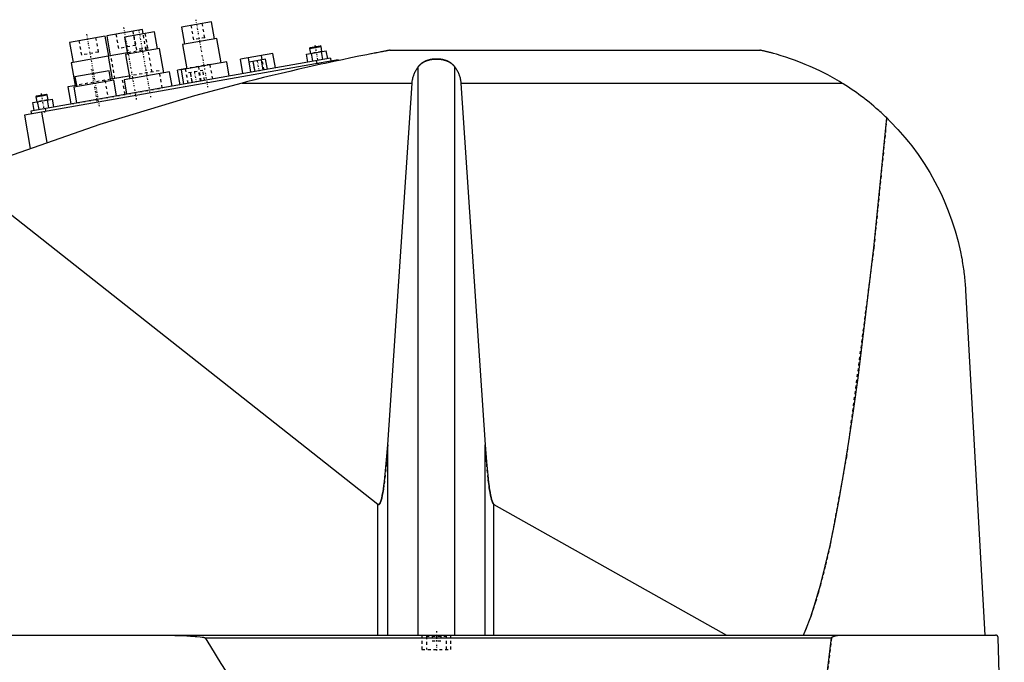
# Model space of a CAD drawing. Extents: x -1056 to 156, y -123 to 443.
# Tile 4 of 5: x -819 to -479, y 107 to 329. Entities that reach past the tile are written whole.
import ezdxf

# ---------------------------------------------------------------- set-up
doc = ezdxf.new("R2010")
doc.units = 0
doc.linetypes.add('CENTER', pattern=[1.5, 0.45, -0.5, 0.05, -0.5])
doc.linetypes.add('DASHED', pattern=[2, 1, -1])
for name, color, linetype in [('AM_0', 7, 'CONTINUOUS'), ('AM_3', 7, 'DASHED'), ('AM_7', 7, 'CENTER')]:
    doc.layers.add(name, color=color, linetype=linetype)

msp = doc.modelspace()

# ---------------------------------------------------------------- linework, layer by layer
at = {"layer": 'AM_0', "color": 7, "linetype": 'CONTINUOUS'}
for p, q in [((-752.65, 328.29), (-762.99, 326.47)), ((-762.99, 326.47), (-761.95, 320.56)), ((-751.61, 322.39), (-752.65, 328.29)), ((-789.35, 323.35), (-801.66, 321.18)), ((-788.13, 316.45), (-789.35, 323.35)), ((-776.55, 325.6), (-788.86, 323.43)), ((-788.86, 323.43), (-787.64, 316.54)), ((-772.35, 324.82), (-782.69, 323)), ((-782.69, 323), (-781.65, 317.09)), ((-776.29, 324.13), (-776.55, 325.6)), ((-771.3, 318.91), (-772.35, 324.82)), ((-801.66, 321.18), (-800.44, 314.28)), ((-750.87, 322.52), (-762.69, 320.43)), ((-762.69, 320.43), (-761.21, 312.06)), ((-749.39, 314.15), (-750.87, 322.52)), ((-718.79, 319.08), (-714.85, 319.78)), ((-718.58, 319.37), (-715.14, 319.98)), ((-714.85, 319.78), (-715.14, 319.98)), ((-714.54, 318.06), (-714.85, 319.78)), ((-788.37, 316.41), (-801.18, 314.15)), ((-781.73, 317.58), (-788.38, 316.41)), ((-788.38, 316.41), (-786.99, 308.53)), ((-770.57, 319.04), (-782.38, 316.96)), ((-782.38, 316.96), (-780.91, 308.59)), ((-769.09, 310.67), (-770.57, 319.04)), ((-731.49, 317.4), (-742.71, 315.42)), ((-735.14, 315.14), (-735.42, 316.71)), ((-730.6, 312.38), (-731.49, 317.4)), ((-719.87, 317.12), (-713.05, 318.32)), ((-719.39, 314.36), (-719.87, 317.12)), ((-718.58, 319.37), (-718.79, 319.08)), ((-718.79, 319.08), (-718.48, 317.36)), ((-717.68, 314.66), (-718.17, 317.42)), ((-714.27, 315.26), (-714.75, 318.02)), ((-712.56, 315.56), (-713.05, 318.32)), ((-690.94, 318.5), (-563.33, 318.5)), ((-708.96, 315.18), (-817.29, 296.08)), ((-711.6, 315.73), (-815, 297.5)), ((-801.18, 314.15), (-799.79, 306.27)), ((-747.42, 314.49), (-763.18, 311.71)), ((-746.56, 309.57), (-747.42, 314.49)), ((-741.83, 310.4), (-742.71, 315.42)), ((-739.06, 310.89), (-739.95, 315.91)), ((-733.98, 315.34), (-739.67, 314.34)), ((-739.06, 310.89), (-739.67, 314.34)), ((-737.64, 311.14), (-738.24, 314.59)), ((-734.79, 311.64), (-735.4, 315.09)), ((-733.37, 311.89), (-733.98, 315.34)), ((-716.52, 314.86), (-716.35, 313.88)), ((-714.87, 314.14), (-714.78, 313.64)), ((-711.6, 315.73), (-711.42, 314.75)), ((-708.96, 315.18), (-708.91, 314.91)), ((-788, 311.4), (-799.82, 309.32)), ((-787.4, 307.95), (-788, 311.4)), ((-781.08, 309.57), (-787.49, 308.44)), ((-767.12, 311.02), (-782.88, 308.24)), ((-766.25, 306.1), (-767.12, 311.02)), ((-761.23, 312.16), (-764.38, 311.6)), ((-763.49, 306.58), (-764.38, 311.6)), ((-763.18, 311.71), (-762.31, 306.79)), ((-761.6, 311.99), (-761.61, 312.09)), ((-681.34, 116.6), (-681.34, 312.71)), ((-668.66, 116.6), (-668.66, 312.71)), ((-799.31, 306.36), (-802.25, 305.84)), ((-786.41, 308.13), (-800.2, 305.69)), ((-799.82, 309.32), (-799.21, 305.87)), ((-785.46, 302.71), (-786.41, 308.13)), ((-782.88, 308.24), (-782.01, 303.32)), ((-742.03, 307.16), (-683.43, 307.16)), ((-691.83, 182.23), (-683.43, 307.16)), ((-666.57, 307.16), (-535.05, 307.16)), ((-666.57, 307.16), (-658.17, 182.23)), ((-813.33, 302.41), (-809.39, 303.1)), ((-813.12, 302.7), (-813.33, 302.41)), ((-813.12, 302.7), (-809.68, 303.31)), ((-809.39, 303.1), (-809.68, 303.31)), ((-809.08, 301.38), (-809.39, 303.1)), ((-802.25, 305.84), (-801.21, 299.93)), ((-800.2, 305.69), (-799.24, 300.28)), ((-814.41, 300.44), (-807.59, 301.64)), ((-813.93, 297.69), (-814.41, 300.44)), ((-813.33, 302.41), (-813.02, 300.69)), ((-812.22, 297.99), (-812.71, 300.74)), ((-808.81, 298.59), (-809.3, 301.34)), ((-807.1, 298.89), (-807.59, 301.64)), ((-817.29, 296.08), (-815.26, 284.59)), ((-815, 297.5), (-814.83, 296.52)), ((-811.38, 297.12), (-809.53, 286.63)), ((-810.08, 298.37), (-809.9, 297.38)), ((-839.33, 275.44), (-695.22, 161.75)), ((-492.34, 235.56), (-485.65, 116.6)), ((-691.83, 116.6), (-691.83, 182.23)), ((-658.17, 116.6), (-658.17, 182.23)), ((-695.22, 116.6), (-695.22, 161.75)), ((-655.15, 161.71), (-574.82, 116.6)), ((-655.15, 116.6), (-655.15, 161.71)), ((-1052.45, 116.6), (-482.05, 116.6)), ((-754.88, 115.63), (-538.61, 115.63)), ((-478.96, 34.5), (-481.05, 115.63))]:
    msp.add_line(p, q, dxfattribs=at)
for points in [[(-690.94, 318.5, 0), (-690.94, 318.5, 0), (-690.94, 318.5, 0), (-690.94, 318.5, 0), (-690.95, 318.5, 0), (-690.95, 318.5, 0), (-690.96, 318.49, 0), (-690.98, 318.49, 0), (-691, 318.49, 0), (-691.02, 318.48, 0), (-691.04, 318.48, 0), (-691.05, 318.48, 0), (-691.06, 318.48, 0), (-691.09, 318.47, 0), (-691.12, 318.47, 0), (-691.15, 318.46, 0), (-691.19, 318.45, 0), (-691.22, 318.45, 0), (-691.24, 318.44, 0), (-691.26, 318.44, 0), (-691.3, 318.43, 0), (-691.35, 318.42, 0), (-691.37, 318.42, 0), (-691.39, 318.41, 0), (-691.44, 318.41, 0), (-691.48, 318.4, 0), (-691.51, 318.39, 0), (-691.53, 318.39, 0), (-691.58, 318.38, 0), (-691.64, 318.37, 0), (-691.69, 318.36, 0), (-691.74, 318.35, 0), (-691.8, 318.34, 0), (-691.83, 318.33, 0), (-691.86, 318.33, 0), (-691.91, 318.32, 0), (-691.97, 318.31, 0), (-692.03, 318.29, 0), (-692.08, 318.28, 0), (-692.14, 318.27, 0), (-692.17, 318.27, 0), (-692.2, 318.26, 0), (-692.26, 318.25, 0), (-692.32, 318.24, 0), (-692.53, 318.2, 0), (-692.91, 318.13, 0), (-693.31, 318.05, 0), (-693.52, 318.01, 0), (-693.73, 317.97, 0), (-694.16, 317.89, 0), (-694.6, 317.8, 0), (-695.06, 317.71, 0), (-695.52, 317.63, 0), (-695.99, 317.53, 0), (-696.22, 317.49, 0), (-696.46, 317.44, 0), (-696.93, 317.35, 0), (-697.41, 317.26, 0), (-697.64, 317.21, 0), (-699.05, 316.93, 0), (-701.78, 316.39, 0), (-704.59, 315.81, 0), (-707.47, 315.21, 0), (-710.41, 314.59, 0), (-713.39, 313.95, 0), (-714.9, 313.62, 0), (-716.41, 313.28, 0), (-719.46, 312.6, 0), (-722.52, 311.91, 0), (-725.58, 311.19, 0), (-728.64, 310.47, 0), (-731.68, 309.74, 0), (-733.19, 309.37, 0), (-734.69, 309.01, 0), (-737.67, 308.27, 0), (-740.59, 307.53, 0), (-742.03, 307.16, 0)], [(-535.05, 307.16, 0), (-535.83, 307.64, 0), (-537.44, 308.58, 0), (-539.09, 309.5, 0), (-539.92, 309.95, 0), (-540.77, 310.4, 0), (-542.47, 311.26, 0), (-544.2, 312.08, 0), (-545.93, 312.87, 0), (-547.66, 313.61, 0), (-549.37, 314.3, 0), (-550.23, 314.63, 0), (-551.07, 314.95, 0), (-552.74, 315.54, 0), (-554.36, 316.09, 0), (-555.96, 316.59, 0), (-557.62, 317.08, 0), (-558.6, 317.35, 0), (-558.87, 317.42, 0), (-559.14, 317.5, 0), (-559.28, 317.53, 0), (-559.41, 317.57, 0), (-559.68, 317.64, 0), (-559.94, 317.7, 0), (-560.07, 317.74, 0), (-560.2, 317.77, 0), (-560.46, 317.83, 0), (-560.71, 317.9, 0), (-560.83, 317.93, 0), (-560.95, 317.96, 0), (-561.19, 318.01, 0), (-561.42, 318.07, 0), (-561.65, 318.12, 0), (-561.86, 318.17, 0), (-562.07, 318.22, 0), (-562.18, 318.24, 0), (-562.28, 318.27, 0), (-562.48, 318.31, 0), (-562.67, 318.36, 0), (-562.78, 318.38, 0), (-562.8, 318.39, 0), (-562.83, 318.39, 0), (-562.84, 318.39, 0), (-562.86, 318.4, 0), (-562.89, 318.4, 0), (-562.91, 318.41, 0), (-562.94, 318.41, 0), (-562.96, 318.42, 0), (-562.99, 318.42, 0), (-563, 318.43, 0), (-563.01, 318.43, 0), (-563.03, 318.44, 0), (-563.05, 318.44, 0), (-563.07, 318.44, 0), (-563.1, 318.45, 0), (-563.12, 318.45, 0), (-563.13, 318.46, 0), (-563.13, 318.46, 0), (-563.15, 318.46, 0), (-563.17, 318.47, 0), (-563.18, 318.47, 0), (-563.19, 318.47, 0), (-563.2, 318.47, 0), (-563.22, 318.48, 0), (-563.22, 318.48, 0), (-563.23, 318.48, 0), (-563.24, 318.48, 0), (-563.26, 318.48, 0), (-563.27, 318.49, 0), (-563.28, 318.49, 0), (-563.29, 318.49, 0), (-563.29, 318.49, 0), (-563.3, 318.49, 0), (-563.3, 318.49, 0), (-563.31, 318.5, 0), (-563.32, 318.5, 0), (-563.32, 318.5, 0), (-563.33, 318.5, 0), (-563.33, 318.5, 0), (-563.33, 318.5, 0), (-563.33, 318.5, 0), (-563.33, 318.5, 0), (-563.33, 318.5, 0)], [(-681.34, 312.71, 0), (-681.3, 312.76, 0), (-681.23, 312.86, 0), (-681.15, 312.95, 0), (-681.11, 313, 0), (-681.07, 313.05, 0), (-680.99, 313.14, 0), (-680.91, 313.24, 0), (-680.82, 313.33, 0), (-680.73, 313.42, 0), (-680.63, 313.51, 0), (-680.59, 313.56, 0), (-680.54, 313.6, 0), (-680.44, 313.69, 0), (-680.34, 313.77, 0), (-680.24, 313.85, 0), (-680.14, 313.93, 0), (-680.03, 314.01, 0), (-679.98, 314.05, 0), (-679.93, 314.09, 0), (-679.82, 314.16, 0), (-679.71, 314.23, 0), (-679.66, 314.26, 0), (-679.6, 314.3, 0), (-679.49, 314.36, 0), (-679.39, 314.42, 0), (-679.33, 314.45, 0), (-679.28, 314.48, 0), (-679.17, 314.54, 0), (-679.05, 314.59, 0), (-678.94, 314.65, 0), (-678.82, 314.7, 0), (-678.7, 314.75, 0), (-678.64, 314.78, 0), (-678.58, 314.8, 0), (-678.46, 314.85, 0), (-678.33, 314.9, 0), (-678.21, 314.94, 0), (-678.08, 314.99, 0), (-677.95, 315.03, 0), (-677.88, 315.05, 0), (-677.81, 315.07, 0), (-677.68, 315.1, 0), (-677.55, 315.14, 0), (-677.41, 315.17, 0), (-677.28, 315.2, 0), (-677.14, 315.23, 0), (-677.07, 315.25, 0), (-677, 315.26, 0), (-676.86, 315.28, 0), (-676.72, 315.31, 0), (-676.59, 315.33, 0), (-676.45, 315.35, 0), (-676.31, 315.37, 0), (-676.24, 315.37, 0), (-676.17, 315.38, 0), (-676.03, 315.4, 0), (-675.89, 315.41, 0), (-675.75, 315.42, 0), (-675.61, 315.43, 0), (-675.47, 315.43, 0), (-675.41, 315.44, 0), (-675.34, 315.44, 0), (-675.2, 315.44, 0), (-675.07, 315.44, 0), (-675, 315.44, 0), (-674.93, 315.44, 0), (-674.8, 315.44, 0), (-674.66, 315.44, 0), (-674.59, 315.44, 0), (-674.53, 315.43, 0), (-674.39, 315.43, 0), (-674.25, 315.42, 0), (-674.11, 315.41, 0), (-673.97, 315.4, 0), (-673.83, 315.38, 0), (-673.76, 315.37, 0), (-673.69, 315.37, 0), (-673.55, 315.35, 0), (-673.41, 315.33, 0), (-673.28, 315.31, 0), (-673.14, 315.28, 0), (-673, 315.26, 0), (-672.93, 315.25, 0), (-672.86, 315.23, 0), (-672.72, 315.2, 0), (-672.59, 315.17, 0), (-672.45, 315.14, 0), (-672.32, 315.1, 0), (-672.19, 315.07, 0), (-672.12, 315.05, 0), (-672.05, 315.03, 0), (-671.92, 314.99, 0), (-671.79, 314.94, 0), (-671.67, 314.9, 0), (-671.54, 314.85, 0), (-671.42, 314.8, 0), (-671.36, 314.78, 0), (-671.3, 314.75, 0), (-671.18, 314.7, 0), (-671.06, 314.65, 0), (-670.95, 314.59, 0), (-670.83, 314.54, 0), (-670.72, 314.48, 0), (-670.67, 314.45, 0), (-670.61, 314.42, 0), (-670.51, 314.36, 0), (-670.4, 314.3, 0), (-670.34, 314.26, 0), (-670.29, 314.23, 0), (-670.18, 314.16, 0), (-670.07, 314.09, 0), (-670.02, 314.05, 0), (-669.97, 314.01, 0), (-669.86, 313.93, 0), (-669.76, 313.85, 0), (-669.66, 313.77, 0), (-669.56, 313.69, 0), (-669.46, 313.6, 0), (-669.41, 313.56, 0), (-669.37, 313.51, 0), (-669.27, 313.42, 0), (-669.18, 313.33, 0), (-669.09, 313.24, 0), (-669.01, 313.14, 0), (-668.93, 313.05, 0), (-668.89, 313, 0), (-668.85, 312.95, 0), (-668.77, 312.86, 0), (-668.7, 312.76, 0), (-668.66, 312.71, 0)], [(-683.43, 307.16, 0), (-683.42, 307.32, 0), (-683.39, 307.65, 0), (-683.34, 307.97, 0), (-683.32, 308.13, 0), (-683.29, 308.3, 0), (-683.22, 308.62, 0), (-683.15, 308.94, 0), (-683.06, 309.26, 0), (-682.97, 309.57, 0), (-682.86, 309.89, 0), (-682.8, 310.04, 0), (-682.74, 310.2, 0), (-682.61, 310.51, 0), (-682.48, 310.81, 0), (-682.33, 311.11, 0), (-682.17, 311.41, 0), (-682, 311.71, 0), (-681.92, 311.86, 0), (-681.83, 312, 0), (-681.64, 312.29, 0), (-681.44, 312.57, 0), (-681.34, 312.71, 0)], [(-668.66, 312.71, 0), (-668.56, 312.57, 0), (-668.36, 312.29, 0), (-668.17, 312, 0), (-668.08, 311.86, 0), (-668, 311.71, 0), (-667.83, 311.41, 0), (-667.67, 311.11, 0), (-667.52, 310.81, 0), (-667.39, 310.51, 0), (-667.26, 310.2, 0), (-667.2, 310.04, 0), (-667.14, 309.89, 0), (-667.03, 309.57, 0), (-666.94, 309.26, 0), (-666.85, 308.94, 0), (-666.78, 308.62, 0), (-666.71, 308.3, 0), (-666.68, 308.13, 0), (-666.66, 307.97, 0), (-666.61, 307.65, 0), (-666.58, 307.32, 0), (-666.57, 307.16, 0)], [(-742.03, 307.16, 0), (-758.52, 302.74, 0), (-791.19, 292.86, 0), (-823.4, 281.59, 0), (-839.33, 275.44, 0)], [(-519.53, 295.09, 0), (-519.92, 295.47, 0), (-520.71, 296.22, 0), (-521.52, 296.97, 0), (-521.92, 297.33, 0), (-522.33, 297.7, 0), (-523.15, 298.42, 0), (-523.98, 299.14, 0), (-524.82, 299.84, 0), (-525.67, 300.53, 0), (-526.53, 301.21, 0), (-526.96, 301.55, 0), (-527.39, 301.89, 0), (-528.26, 302.55, 0), (-529.14, 303.2, 0), (-530.03, 303.84, 0), (-530.93, 304.47, 0), (-531.83, 305.08, 0), (-532.28, 305.39, 0), (-532.74, 305.69, 0), (-533.66, 306.29, 0), (-534.58, 306.87, 0), (-535.05, 307.16, 0)], [(-548.33, 116.6, 0), (-547.49, 118.52, 0), (-545.8, 122.91, 0), (-544.12, 128.01, 0), (-543.28, 130.82, 0), (-542.45, 133.82, 0), (-540.78, 140.33, 0), (-539.13, 147.55, 0), (-537.48, 155.47, 0), (-535.84, 164.08, 0), (-534.22, 173.39, 0), (-533.41, 178.3, 0), (-532.61, 183.38, 0), (-531.01, 194.05, 0), (-529.42, 205.39, 0), (-524, 250.31, 0), (-519.53, 295.09, 0)], [(-519.53, 295.09, 0), (-518.22, 293.79, 0), (-515.68, 291.12, 0), (-513.25, 288.34, 0), (-512.07, 286.91, 0), (-510.93, 285.46, 0), (-508.74, 282.49, 0), (-506.67, 279.43, 0), (-504.72, 276.3, 0), (-502.91, 273.09, 0), (-501.24, 269.81, 0), (-500.45, 268.14, 0), (-499.7, 266.46, 0), (-498.3, 263.06, 0), (-497.03, 259.6, 0), (-495.91, 256.08, 0), (-494.93, 252.5, 0), (-494.09, 248.86, 0), (-493.73, 247.01, 0), (-493.67, 246.71, 0), (-493.56, 246.09, 0), (-493.45, 245.46, 0), (-493.4, 245.15, 0), (-493.35, 244.84, 0), (-493.25, 244.21, 0), (-493.16, 243.59, 0), (-493.07, 242.96, 0), (-492.98, 242.33, 0), (-492.9, 241.69, 0), (-492.86, 241.37, 0), (-492.82, 241.06, 0), (-492.75, 240.42, 0), (-492.68, 239.78, 0), (-492.62, 239.13, 0), (-492.56, 238.49, 0), (-492.5, 237.84, 0), (-492.47, 237.52, 0), (-492.45, 237.19, 0), (-492.4, 236.54, 0), (-492.36, 235.89, 0), (-492.34, 235.56, 0)], [(-695.22, 161.75, 0), (-695.21, 161.75, 0), (-695.21, 161.75, 0), (-695.2, 161.74, 0), (-695.2, 161.74, 0), (-695.2, 161.74, 0), (-695.19, 161.73, 0), (-695.19, 161.73, 0), (-695.18, 161.73, 0), (-695.17, 161.72, 0), (-695.17, 161.72, 0), (-695.17, 161.72, 0), (-695.16, 161.71, 0), (-695.16, 161.71, 0), (-695.15, 161.71, 0), (-695.15, 161.71, 0), (-695.14, 161.7, 0), (-695.14, 161.7, 0), (-695.13, 161.7, 0), (-695.13, 161.7, 0), (-695.12, 161.69, 0), (-695.12, 161.69, 0), (-695.12, 161.69, 0), (-695.11, 161.69, 0), (-695.11, 161.69, 0), (-695.1, 161.68, 0), (-695.1, 161.68, 0), (-695.1, 161.68, 0), (-695.09, 161.68, 0), (-695.08, 161.68, 0), (-695.08, 161.68, 0), (-695.07, 161.68, 0), (-695.07, 161.67, 0), (-695.07, 161.67, 0), (-695.06, 161.67, 0), (-695.06, 161.67, 0), (-695.05, 161.67, 0), (-695.05, 161.67, 0), (-695.04, 161.67, 0), (-695.03, 161.67, 0), (-695.03, 161.67, 0), (-695.03, 161.67, 0), (-695.02, 161.67, 0), (-695.02, 161.67, 0), (-695.01, 161.67, 0), (-695.01, 161.67, 0), (-695, 161.67, 0), (-695, 161.67, 0), (-694.99, 161.67, 0), (-694.99, 161.67, 0), (-694.98, 161.67, 0), (-694.98, 161.67, 0), (-694.97, 161.67, 0), (-694.97, 161.67, 0), (-694.96, 161.67, 0), (-694.96, 161.67, 0), (-694.96, 161.67, 0), (-694.95, 161.67, 0), (-694.94, 161.67, 0), (-694.94, 161.67, 0), (-694.93, 161.67, 0), (-694.93, 161.68, 0), (-694.93, 161.68, 0), (-694.92, 161.68, 0), (-694.92, 161.68, 0), (-694.91, 161.68, 0), (-694.91, 161.68, 0), (-694.9, 161.68, 0), (-694.9, 161.68, 0), (-694.9, 161.69, 0), (-694.89, 161.69, 0), (-694.89, 161.69, 0), (-694.88, 161.69, 0), (-694.88, 161.69, 0), (-694.87, 161.7, 0), (-694.87, 161.7, 0), (-694.86, 161.7, 0), (-694.86, 161.7, 0), (-694.85, 161.7, 0), (-694.85, 161.71, 0), (-694.84, 161.71, 0), (-694.84, 161.71, 0), (-694.83, 161.72, 0), (-694.83, 161.72, 0), (-694.83, 161.72, 0), (-694.82, 161.72, 0), (-694.81, 161.73, 0), (-694.81, 161.73, 0), (-694.8, 161.74, 0), (-694.8, 161.74, 0), (-694.79, 161.74, 0), (-694.79, 161.74, 0), (-694.79, 161.75, 0), (-694.78, 161.75, 0), (-694.78, 161.76, 0), (-694.77, 161.76, 0), (-694.76, 161.77, 0), (-694.76, 161.77, 0), (-694.76, 161.77, 0), (-694.75, 161.78, 0), (-694.75, 161.78, 0), (-694.73, 161.8, 0), (-694.71, 161.82, 0), (-694.69, 161.84, 0), (-694.66, 161.88, 0), (-694.63, 161.92, 0), (-694.61, 161.94, 0), (-694.59, 161.97, 0), (-694.56, 162.02, 0), (-694.52, 162.08, 0), (-694.51, 162.11, 0), (-694.49, 162.14, 0), (-694.46, 162.2, 0), (-694.42, 162.27, 0), (-694.39, 162.34, 0), (-694.36, 162.42, 0), (-694.32, 162.5, 0), (-694.31, 162.54, 0), (-694.29, 162.59, 0), (-694.26, 162.67, 0), (-694.22, 162.77, 0), (-694.11, 163.13, 0), (-693.91, 163.86, 0), (-693.71, 164.73, 0), (-693.52, 165.75, 0), (-693.42, 166.32, 0), (-693.32, 166.92, 0), (-693.13, 168.22, 0), (-692.95, 169.66, 0), (-692.32, 175.77, 0), (-691.83, 182.23, 0)], [(-658.17, 182.23, 0), (-657.73, 176.38, 0), (-657.17, 170.69, 0), (-657.01, 169.31, 0), (-656.84, 168.04, 0), (-656.76, 167.44, 0), (-656.67, 166.88, 0), (-656.5, 165.83, 0), (-656.32, 164.9, 0), (-656.15, 164.08, 0), (-655.97, 163.38, 0), (-655.79, 162.8, 0), (-655.7, 162.56, 0), (-655.68, 162.52, 0), (-655.65, 162.44, 0), (-655.62, 162.37, 0), (-655.61, 162.34, 0), (-655.59, 162.31, 0), (-655.56, 162.24, 0), (-655.53, 162.18, 0), (-655.5, 162.13, 0), (-655.47, 162.07, 0), (-655.44, 162.02, 0), (-655.43, 162, 0), (-655.41, 161.98, 0), (-655.38, 161.93, 0), (-655.35, 161.89, 0), (-655.32, 161.85, 0), (-655.29, 161.82, 0), (-655.26, 161.79, 0), (-655.25, 161.78, 0), (-655.23, 161.76, 0), (-655.21, 161.75, 0), (-655.21, 161.74, 0), (-655.2, 161.74, 0), (-655.2, 161.74, 0), (-655.2, 161.74, 0), (-655.19, 161.73, 0), (-655.19, 161.73, 0), (-655.18, 161.73, 0), (-655.18, 161.72, 0), (-655.17, 161.72, 0), (-655.17, 161.72, 0), (-655.17, 161.72, 0), (-655.16, 161.71, 0), (-655.16, 161.71, 0), (-655.15, 161.71, 0)], [(-775.92, 116.6, 0), (-772.51, 116.59, 0), (-765.33, 116.45, 0), (-761.14, 116.3, 0), (-759.97, 116.24, 0), (-758.82, 116.17, 0), (-758.26, 116.13, 0), (-757.7, 116.09, 0), (-756.58, 115.98, 0), (-755.89, 115.9, 0), (-755.7, 115.87, 0), (-755.5, 115.83, 0), (-755.41, 115.82, 0), (-755.31, 115.8, 0), (-755.21, 115.77, 0), (-755.18, 115.76, 0), (-755.15, 115.76, 0), (-755.13, 115.75, 0), (-755.12, 115.75, 0), (-755.09, 115.74, 0), (-755.06, 115.73, 0), (-755.03, 115.72, 0), (-755, 115.71, 0), (-754.97, 115.69, 0), (-754.95, 115.69, 0), (-754.95, 115.68, 0), (-754.94, 115.68, 0), (-754.94, 115.68, 0), (-754.94, 115.68, 0), (-754.94, 115.68, 0), (-754.93, 115.67, 0), (-754.93, 115.67, 0), (-754.92, 115.67, 0), (-754.92, 115.66, 0), (-754.91, 115.66, 0), (-754.91, 115.66, 0), (-754.91, 115.66, 0), (-754.9, 115.66, 0), (-754.9, 115.65, 0), (-754.9, 115.65, 0), (-754.89, 115.65, 0), (-754.89, 115.64, 0), (-754.89, 115.64, 0), (-754.89, 115.64, 0), (-754.88, 115.63, 0), (-754.88, 115.63, 0), (-754.88, 115.63, 0), (-754.88, 115.63, 0), (-754.88, 115.63, 0), (-754.88, 115.63, 0), (-754.88, 115.63, 0), (-754.88, 115.63, 0), (-754.88, 115.63, 0)], [(-754.88, 115.63, 0), (-753.05, 112.65, 0), (-749.4, 106.81, 0), (-745.75, 101.13, 0), (-743.92, 98.36, 0), (-742.09, 95.63, 0), (-738.44, 90.29, 0), (-734.79, 85.12, 0), (-731.13, 80.11, 0), (-727.48, 75.27, 0), (-723.83, 70.6, 0), (-722, 68.32, 0), (-720.17, 66.09, 0), (-716.52, 61.75, 0), (-712.86, 57.57, 0), (-709.21, 53.57, 0), (-705.56, 49.73, 0), (-701.9, 46.05, 0), (-700.07, 44.28, 0), (-698.25, 42.54, 0), (-694.59, 39.2, 0), (-690.94, 36.03, 0), (-689.11, 34.5, 0)], [(-541.63, 90.92, 0), (-538.61, 115.63, 0)], [(-538.61, 115.63, 0), (-538.61, 115.63, 0), (-538.61, 115.64, 0), (-538.61, 115.64, 0), (-538.61, 115.65, 0), (-538.61, 115.65, 0), (-538.6, 115.65, 0), (-538.6, 115.66, 0), (-538.6, 115.67, 0), (-538.6, 115.67, 0), (-538.6, 115.68, 0), (-538.6, 115.68, 0), (-538.6, 115.68, 0), (-538.59, 115.69, 0), (-538.59, 115.7, 0), (-538.59, 115.7, 0), (-538.59, 115.71, 0), (-538.58, 115.71, 0), (-538.58, 115.72, 0), (-538.58, 115.72, 0), (-538.58, 115.73, 0), (-538.58, 115.73, 0), (-538.57, 115.73, 0), (-538.57, 115.74, 0), (-538.57, 115.74, 0), (-538.57, 115.75, 0), (-538.56, 115.75, 0), (-538.56, 115.75, 0), (-538.56, 115.76, 0), (-538.55, 115.76, 0), (-538.55, 115.77, 0), (-538.55, 115.77, 0), (-538.54, 115.78, 0), (-538.54, 115.78, 0), (-538.54, 115.78, 0), (-538.54, 115.79, 0), (-538.53, 115.79, 0), (-538.52, 115.81, 0), (-538.49, 115.84, 0), (-538.47, 115.86, 0), (-538.44, 115.88, 0), (-538.42, 115.9, 0), (-538.41, 115.91, 0), (-538.38, 115.93, 0), (-538.35, 115.95, 0), (-538.31, 115.97, 0), (-538.28, 115.99, 0), (-538.25, 116.01, 0), (-538.23, 116.02, 0), (-538.21, 116.03, 0), (-538.18, 116.05, 0), (-538.15, 116.06, 0), (-538.13, 116.07, 0), (-538.11, 116.08, 0), (-538.08, 116.09, 0), (-538.04, 116.11, 0), (-538.03, 116.11, 0), (-538.01, 116.12, 0), (-537.98, 116.13, 0), (-537.94, 116.15, 0), (-537.83, 116.19, 0), (-537.62, 116.26, 0), (-537.41, 116.31, 0), (-537.19, 116.36, 0), (-536.97, 116.41, 0), (-536.85, 116.43, 0), (-536.74, 116.45, 0), (-536.51, 116.48, 0), (-536.29, 116.51, 0), (-536.06, 116.54, 0), (-535.83, 116.56, 0), (-535.61, 116.58, 0), (-535.5, 116.58, 0), (-535.38, 116.59, 0), (-535.17, 116.6, 0), (-534.95, 116.6, 0), (-534.85, 116.6, 0)], [(-481.05, 115.63, 0), (-481.05, 115.63, 0), (-481.05, 115.63, 0), (-481.05, 115.64, 0), (-481.05, 115.64, 0), (-481.05, 115.64, 0), (-481.05, 115.65, 0), (-481.05, 115.66, 0), (-481.05, 115.66, 0), (-481.05, 115.67, 0), (-481.05, 115.67, 0), (-481.05, 115.67, 0), (-481.05, 115.68, 0), (-481.05, 115.68, 0), (-481.05, 115.69, 0), (-481.05, 115.69, 0), (-481.05, 115.7, 0), (-481.06, 115.7, 0), (-481.06, 115.71, 0), (-481.06, 115.71, 0), (-481.06, 115.71, 0), (-481.06, 115.72, 0), (-481.06, 115.72, 0), (-481.06, 115.73, 0), (-481.06, 115.73, 0), (-481.06, 115.74, 0), (-481.06, 115.74, 0), (-481.06, 115.74, 0), (-481.06, 115.75, 0), (-481.06, 115.75, 0), (-481.06, 115.76, 0), (-481.06, 115.76, 0), (-481.06, 115.77, 0), (-481.06, 115.77, 0), (-481.06, 115.77, 0), (-481.07, 115.78, 0), (-481.07, 115.78, 0), (-481.07, 115.8, 0), (-481.08, 115.82, 0), (-481.08, 115.85, 0), (-481.09, 115.87, 0), (-481.09, 115.88, 0), (-481.09, 115.89, 0), (-481.1, 115.92, 0), (-481.11, 115.94, 0), (-481.12, 115.96, 0), (-481.12, 115.98, 0), (-481.13, 116, 0), (-481.14, 116.01, 0), (-481.14, 116.01, 0), (-481.15, 116.03, 0), (-481.16, 116.05, 0), (-481.16, 116.06, 0), (-481.17, 116.07, 0), (-481.17, 116.08, 0), (-481.18, 116.1, 0), (-481.19, 116.1, 0), (-481.19, 116.11, 0), (-481.2, 116.13, 0), (-481.21, 116.14, 0), (-481.24, 116.18, 0), (-481.29, 116.25, 0), (-481.34, 116.31, 0), (-481.4, 116.36, 0), (-481.46, 116.41, 0), (-481.49, 116.43, 0), (-481.52, 116.45, 0), (-481.58, 116.48, 0), (-481.64, 116.51, 0), (-481.71, 116.54, 0), (-481.77, 116.56, 0), (-481.83, 116.58, 0), (-481.86, 116.58, 0), (-481.89, 116.59, 0), (-481.96, 116.6, 0), (-482.02, 116.6, 0), (-482.05, 116.6, 0)]]:
    msp.add_polyline3d(points, dxfattribs=at)
at = {"layer": 'AM_3', "color": 6, "linetype": 'DASHED'}
for p, q in [((-759.79, 327.04), (-758.92, 322.11)), ((-754.98, 322.81), (-755.85, 327.73)), ((-785.66, 324), (-784.79, 319.07)), ((-778.88, 320.12), (-779.75, 325.04)), ((-779.49, 323.56), (-778.62, 318.64)), ((-775.33, 318.71), (-776.29, 324.13)), ((-774.68, 319.33), (-775.55, 324.26)), ((-798.46, 321.74), (-797.59, 316.82)), ((-791.68, 317.86), (-792.55, 322.78)), ((-778.88, 320.12), (-784.79, 319.07)), ((-754.98, 322.81), (-758.92, 322.11)), ((-791.68, 317.86), (-797.59, 316.82)), ((-787.39, 316.58), (-788.37, 316.41)), ((-786, 308.71), (-787.39, 316.58)), ((-774.59, 318.84), (-781.73, 317.58)), ((-774.68, 319.33), (-778.62, 318.64)), ((-773.2, 310.96), (-774.59, 318.84)), ((-714.75, 318.02), (-718.48, 317.36)), ((-753.15, 313.58), (-761.23, 312.16)), ((-756.2, 307.87), (-757.08, 312.89)), ((-752.27, 308.56), (-753.15, 313.58)), ((-738.35, 314.57), (-737.74, 311.12)), ((-734.69, 311.66), (-735.3, 315.11)), ((-734.53, 311.69), (-735.14, 315.14)), ((-770.74, 311.4), (-781.08, 309.57)), ((-769.7, 305.49), (-770.74, 311.4)), ((-760.73, 307.07), (-761.6, 311.99)), ((-755.65, 311.52), (-761.33, 310.52)), ((-760.72, 307.07), (-761.33, 310.52)), ((-760.02, 310.75), (-759.41, 307.3)), ((-759.3, 307.32), (-759.91, 310.77)), ((-756.46, 307.82), (-757.07, 311.27)), ((-756.35, 307.84), (-756.96, 311.29)), ((-755.04, 308.07), (-755.65, 311.52)), ((-783.54, 309.14), (-799.31, 306.36)), ((-787.49, 308.44), (-789.45, 308.1)), ((-789.45, 308.1), (-788.41, 302.19)), ((-782.5, 303.23), (-783.54, 309.14)), ((-801.21, 299.93), (-769.7, 305.49)), ((-809.3, 301.34), (-813.02, 300.69)), ((-680, 116.6), (-680, 111.6)), ((-678.1, 116.6), (-678.5, 116.2)), ((-678.5, 116.2), (-678.5, 111.6)), ((-678.5, 116.2), (-671.5, 116.2)), ((-676.5, 116.6), (-676.5, 114.6)), ((-675, 116.6), (-675, 114.6)), ((-673.5, 116.6), (-673.5, 114.6)), ((-671.5, 116.2), (-671.9, 116.6)), ((-671.5, 111.6), (-671.5, 116.2)), ((-670, 111.6), (-670, 116.6)), ((-676.5, 114.6), (-673.5, 114.6)), ((-680, 111.6), (-670, 111.6))]:
    msp.add_line(p, q, dxfattribs=at)
for points in [[(-668.66, 312.71, 0), (-668.7, 312.76, 0), (-668.77, 312.86, 0), (-668.85, 312.95, 0), (-668.89, 313, 0), (-668.93, 313.05, 0), (-669.01, 313.14, 0), (-669.09, 313.24, 0), (-669.18, 313.33, 0), (-669.27, 313.42, 0), (-669.37, 313.51, 0), (-669.41, 313.56, 0), (-669.46, 313.6, 0), (-669.56, 313.69, 0), (-669.66, 313.77, 0), (-669.76, 313.85, 0), (-669.86, 313.93, 0), (-669.97, 314.01, 0), (-670.02, 314.05, 0), (-670.07, 314.09, 0), (-670.18, 314.16, 0), (-670.29, 314.23, 0), (-670.34, 314.26, 0), (-670.4, 314.3, 0), (-670.51, 314.36, 0), (-670.61, 314.42, 0), (-670.67, 314.45, 0), (-670.72, 314.48, 0), (-670.83, 314.54, 0), (-670.95, 314.59, 0), (-671.06, 314.65, 0), (-671.18, 314.7, 0), (-671.3, 314.75, 0), (-671.36, 314.78, 0), (-671.42, 314.8, 0), (-671.54, 314.85, 0), (-671.67, 314.9, 0), (-671.79, 314.94, 0), (-671.92, 314.99, 0), (-672.05, 315.03, 0), (-672.12, 315.05, 0), (-672.19, 315.07, 0), (-672.32, 315.1, 0), (-672.45, 315.14, 0), (-672.59, 315.17, 0), (-672.72, 315.2, 0), (-672.86, 315.23, 0), (-672.93, 315.25, 0), (-673, 315.26, 0), (-673.14, 315.28, 0), (-673.28, 315.31, 0), (-673.41, 315.33, 0), (-673.55, 315.35, 0), (-673.69, 315.37, 0), (-673.76, 315.37, 0), (-673.83, 315.38, 0), (-673.97, 315.4, 0), (-674.11, 315.41, 0), (-674.25, 315.42, 0), (-674.39, 315.43, 0), (-674.53, 315.43, 0), (-674.59, 315.44, 0), (-674.66, 315.44, 0), (-674.8, 315.44, 0), (-674.93, 315.44, 0), (-675, 315.44, 0), (-675.07, 315.44, 0), (-675.2, 315.44, 0), (-675.34, 315.44, 0), (-675.41, 315.44, 0), (-675.47, 315.43, 0), (-675.61, 315.43, 0), (-675.75, 315.42, 0), (-675.89, 315.41, 0), (-676.03, 315.4, 0), (-676.17, 315.38, 0), (-676.24, 315.37, 0), (-676.31, 315.37, 0), (-676.45, 315.35, 0), (-676.59, 315.33, 0), (-676.72, 315.31, 0), (-676.86, 315.28, 0), (-677, 315.26, 0), (-677.07, 315.25, 0), (-677.14, 315.23, 0), (-677.28, 315.2, 0), (-677.41, 315.17, 0), (-677.55, 315.14, 0), (-677.68, 315.1, 0), (-677.81, 315.07, 0), (-677.88, 315.05, 0), (-677.95, 315.03, 0), (-678.08, 314.99, 0), (-678.21, 314.94, 0), (-678.33, 314.9, 0), (-678.46, 314.85, 0), (-678.58, 314.8, 0), (-678.64, 314.78, 0), (-678.7, 314.75, 0), (-678.82, 314.7, 0), (-678.94, 314.65, 0), (-679.05, 314.59, 0), (-679.17, 314.54, 0), (-679.28, 314.48, 0), (-679.33, 314.45, 0), (-679.39, 314.42, 0), (-679.49, 314.36, 0), (-679.6, 314.3, 0), (-679.66, 314.26, 0), (-679.71, 314.23, 0), (-679.82, 314.16, 0), (-679.93, 314.09, 0), (-679.98, 314.05, 0), (-680.03, 314.01, 0), (-680.14, 313.93, 0), (-680.24, 313.85, 0), (-680.34, 313.77, 0), (-680.44, 313.69, 0), (-680.54, 313.6, 0), (-680.59, 313.56, 0), (-680.63, 313.51, 0), (-680.73, 313.42, 0), (-680.82, 313.33, 0), (-680.91, 313.24, 0), (-680.99, 313.14, 0), (-681.07, 313.05, 0), (-681.11, 313, 0), (-681.15, 312.95, 0), (-681.23, 312.86, 0), (-681.3, 312.76, 0), (-681.34, 312.71, 0)], [(-519.53, 295.09, 0), (-524, 250.31, 0), (-533.41, 178.3, 0), (-539.13, 147.55, 0), (-540.78, 140.33, 0), (-542.45, 133.82, 0), (-543.28, 130.82, 0), (-544.12, 128.01, 0), (-545.8, 122.91, 0), (-547.49, 118.52, 0), (-548.33, 116.6, 0)], [(-691.83, 182.23, 0), (-692.32, 175.77, 0), (-692.95, 169.66, 0), (-693.13, 168.22, 0), (-693.32, 166.92, 0), (-693.42, 166.32, 0), (-693.52, 165.75, 0), (-693.71, 164.73, 0), (-693.91, 163.86, 0), (-694.11, 163.13, 0), (-694.22, 162.77, 0), (-694.26, 162.67, 0), (-694.29, 162.59, 0), (-694.31, 162.54, 0), (-694.32, 162.5, 0), (-694.36, 162.42, 0), (-694.39, 162.34, 0), (-694.42, 162.27, 0), (-694.46, 162.2, 0), (-694.49, 162.14, 0), (-694.51, 162.11, 0), (-694.52, 162.08, 0), (-694.56, 162.02, 0), (-694.59, 161.97, 0), (-694.61, 161.94, 0), (-694.63, 161.92, 0), (-694.66, 161.88, 0), (-694.69, 161.84, 0), (-694.71, 161.82, 0), (-694.73, 161.8, 0), (-694.76, 161.77, 0), (-694.78, 161.75, 0), (-694.79, 161.75, 0), (-694.79, 161.74, 0), (-694.79, 161.74, 0), (-694.8, 161.74, 0), (-694.8, 161.74, 0), (-694.81, 161.73, 0), (-694.81, 161.73, 0), (-694.82, 161.72, 0), (-694.83, 161.72, 0), (-694.83, 161.72, 0), (-694.83, 161.72, 0), (-694.84, 161.71, 0), (-694.84, 161.71, 0), (-694.85, 161.71, 0), (-694.85, 161.7, 0), (-694.86, 161.7, 0), (-694.86, 161.7, 0), (-694.87, 161.7, 0), (-694.87, 161.7, 0), (-694.88, 161.69, 0), (-694.88, 161.69, 0), (-694.89, 161.69, 0), (-694.89, 161.69, 0), (-694.9, 161.69, 0), (-694.9, 161.68, 0), (-694.9, 161.68, 0), (-694.91, 161.68, 0), (-694.91, 161.68, 0), (-694.92, 161.68, 0), (-694.92, 161.68, 0), (-694.93, 161.68, 0), (-694.93, 161.68, 0), (-694.93, 161.67, 0), (-694.94, 161.67, 0), (-694.94, 161.67, 0), (-694.95, 161.67, 0), (-694.96, 161.67, 0), (-694.96, 161.67, 0), (-694.96, 161.67, 0), (-694.97, 161.67, 0), (-694.97, 161.67, 0), (-694.98, 161.67, 0), (-694.98, 161.67, 0), (-694.99, 161.67, 0), (-694.99, 161.67, 0), (-695, 161.67, 0), (-695, 161.67, 0), (-695.01, 161.67, 0), (-695.01, 161.67, 0), (-695.02, 161.67, 0), (-695.02, 161.67, 0), (-695.03, 161.67, 0), (-695.03, 161.67, 0), (-695.03, 161.67, 0), (-695.04, 161.67, 0), (-695.05, 161.67, 0), (-695.05, 161.67, 0), (-695.06, 161.67, 0), (-695.06, 161.67, 0), (-695.07, 161.67, 0), (-695.07, 161.67, 0), (-695.07, 161.68, 0), (-695.08, 161.68, 0), (-695.08, 161.68, 0), (-695.09, 161.68, 0), (-695.1, 161.68, 0), (-695.1, 161.68, 0), (-695.1, 161.68, 0), (-695.11, 161.69, 0), (-695.11, 161.69, 0), (-695.12, 161.69, 0), (-695.12, 161.69, 0), (-695.12, 161.69, 0), (-695.13, 161.7, 0), (-695.13, 161.7, 0), (-695.14, 161.7, 0), (-695.14, 161.7, 0), (-695.15, 161.71, 0), (-695.15, 161.71, 0), (-695.16, 161.71, 0), (-695.16, 161.71, 0), (-695.17, 161.72, 0), (-695.17, 161.72, 0), (-695.17, 161.72, 0), (-695.18, 161.73, 0), (-695.19, 161.73, 0), (-695.19, 161.73, 0), (-695.2, 161.74, 0), (-695.2, 161.74, 0), (-695.2, 161.74, 0), (-695.21, 161.75, 0), (-695.21, 161.75, 0), (-695.22, 161.75, 0)], [(-655.15, 161.71, 0), (-655.16, 161.71, 0), (-655.16, 161.71, 0), (-655.17, 161.72, 0), (-655.17, 161.72, 0), (-655.17, 161.72, 0), (-655.18, 161.72, 0), (-655.18, 161.73, 0), (-655.19, 161.73, 0), (-655.19, 161.73, 0), (-655.2, 161.74, 0), (-655.2, 161.74, 0), (-655.2, 161.74, 0), (-655.21, 161.74, 0), (-655.21, 161.75, 0), (-655.23, 161.76, 0), (-655.25, 161.78, 0), (-655.26, 161.79, 0), (-655.29, 161.82, 0), (-655.32, 161.85, 0), (-655.35, 161.89, 0), (-655.38, 161.93, 0), (-655.41, 161.98, 0), (-655.43, 162, 0), (-655.44, 162.02, 0), (-655.47, 162.07, 0), (-655.5, 162.13, 0), (-655.53, 162.18, 0), (-655.56, 162.24, 0), (-655.59, 162.31, 0), (-655.61, 162.34, 0), (-655.62, 162.37, 0), (-655.65, 162.44, 0), (-655.68, 162.52, 0), (-655.7, 162.56, 0), (-655.71, 162.6, 0), (-655.74, 162.68, 0), (-655.77, 162.76, 0), (-655.79, 162.8, 0), (-655.8, 162.85, 0), (-655.83, 162.94, 0), (-655.86, 163.03, 0), (-655.97, 163.38, 0), (-656.15, 164.08, 0), (-656.32, 164.9, 0), (-656.5, 165.83, 0), (-656.67, 166.88, 0), (-656.76, 167.44, 0), (-656.84, 168.04, 0), (-657.01, 169.31, 0), (-657.17, 170.69, 0), (-657.73, 176.38, 0), (-658.17, 182.23, 0)], [(-538.61, 115.63, 0), (-541.63, 90.92, 0)]]:
    msp.add_polyline3d(points, dxfattribs=at)
at = {"layer": 'AM_7', "color": 4, "linetype": 'CENTER'}
for p, q in [((-758.11, 329.02), (-754, 305.74)), ((-795.82, 324.06), (-791.37, 298.8)), ((-783.02, 326.32), (-778.56, 301.05)), ((-777.81, 325.55), (-773.7, 302.27)), ((-716.96, 320.27), (-715.81, 313.72)), ((-736.18, 311.22), (-736.85, 315.01)), ((-794.2, 311.99), (-792.04, 299.74)), ((-757.85, 307.4), (-758.52, 311.19)), ((-811.51, 303.59), (-810.35, 297.04)), ((-675, 117.9), (-675, 111.3))]:
    msp.add_line(p, q, dxfattribs=at)

doc.saveas('drawing.dxf')
